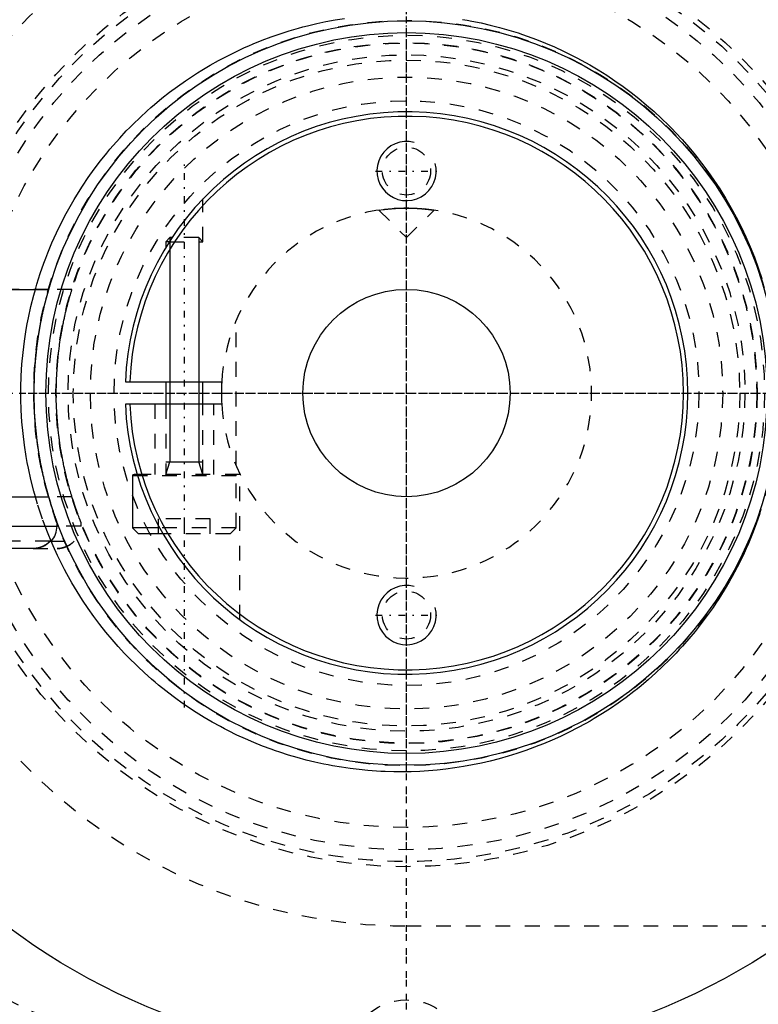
# Model space of a CAD drawing. Extents: x -906 to 181, y -120 to 120.
# Tile 3 of 16: x -876 to -826, y -41 to 25. Entities that reach past the tile are written whole.
import ezdxf

# ---------------------------------------------------------------- set-up
doc = ezdxf.new("R2010")
doc.units = 0
doc.linetypes.add('CENTER', pattern=[1.5, 0.45, -0.5, 0.05, -0.5])
doc.linetypes.add('DASHED', pattern=[2, 1, -1])
for name, color, linetype in [('AM_0', 7, 'CONTINUOUS'), ('AM_10', 7, 'CONTINUOUS'), ('AM_3', 7, 'DASHED'), ('AM_7', 7, 'CENTER')]:
    doc.layers.add(name, color=color, linetype=linetype)

msp = doc.modelspace()

# ---------------------------------------------------------------- linework, layer by layer
at = {"layer": 'AM_0', "color": 7, "linetype": 'CONTINUOUS'}
for p, q in [((-865.974, 10.5), (-866.25, 10.224)), ((-866.25, 10.224), (-866.25, 9.846)), ((-866.015, 10.224), (-866.25, 10.224)), ((-865.836, 10.5), (-865.974, 10.5)), ((-883.65, 7), (-874.156, 7)), ((-868.985, 0.75), (-862.477, 0.75)), ((-866.25, 0.75), (-866.25, -0.75)), ((-863.75, -0.75), (-863.75, 0.75)), ((-862.477, -0.75), (-868.985, -0.75)), ((-868.5, -5.6), (-868.5, -9.1)), ((-868.156, -5.6), (-868.5, -5.6)), ((-868.187, -5.5), (-868.4, -5.5)), ((-884.1, -7), (-874.156, -7)), ((-884.1, -9), (-873.6, -9)), ((-873.6, -9), (-873.6, -8.693)), ((-868.5, -9.1), (-868.1, -9.5)), ((-866.68, -9.1), (-868.5, -9.1)), ((-866.455, -9.5), (-868.1, -9.5)), ((-875.172, -10.5), (-882.528, -10.5)), ((-874.066, -10), (-873.982, -10))]:
    msp.add_line(p, q, dxfattribs=at)
for points in [[(-875.21, -10.5, 0), (-875.176, -10.5, 0), (-875.106, -10.497, 0), (-875.034, -10.49, 0), (-874.998, -10.486, 0), (-874.962, -10.48, 0), (-874.889, -10.467, 0), (-874.818, -10.451, 0), (-874.748, -10.431, 0), (-874.681, -10.409, 0), (-874.616, -10.384, 0), (-874.585, -10.371, 0), (-874.553, -10.357, 0), (-874.489, -10.325, 0), (-874.426, -10.29, 0), (-874.363, -10.252, 0), (-874.303, -10.211, 0), (-874.244, -10.167, 0), (-874.216, -10.144, 0), (-874.189, -10.121, 0), (-874.138, -10.074, 0), (-874.09, -10.026, 0), (-874.066, -10, 0)], [(-874.066, -10, 0), (-874.083, -10.018, 0), (-874.117, -10.054, 0), (-874.153, -10.088, 0), (-874.171, -10.105, 0), (-874.19, -10.122, 0), (-874.229, -10.155, 0), (-874.27, -10.187, 0), (-874.313, -10.218, 0), (-874.357, -10.248, 0), (-874.401, -10.276, 0), (-874.424, -10.289, 0), (-874.447, -10.302, 0), (-874.492, -10.327, 0), (-874.538, -10.35, 0), (-874.584, -10.37, 0), (-874.629, -10.389, 0), (-874.675, -10.407, 0), (-874.699, -10.415, 0), (-874.723, -10.423, 0), (-874.773, -10.438, 0), (-874.823, -10.452, 0), (-874.849, -10.458, 0)]]:
    msp.add_polyline3d(points, dxfattribs=at)
for radius in [45, 25.15, 24.35, 7]:
    msp.add_circle((-850, 0), radius, dxfattribs=at)
for centre, radius, start, end in [((-850, 0), 55.5, 97.25319, 160.91684), ((-850, 0), 19, 182.26226, 177.73774), ((-850, 0), 18.7, 182.29858, 177.70142), ((-850, 0), 12.5, 176.56019, 183.43981), ((-868.4, -5.6), 0.1, 90, 180), ((-875.1, -9), 1.5, 318.18969, 0), ((-850, 0), 55.5, 199.08316, 262.74681)]:
    msp.add_arc(centre, radius, start, end, dxfattribs=at)
at = {"layer": 'AM_10', "color": 7, "linetype": 'CONTINUOUS'}
for p, q in [((-865.974, 10.5), (-865.974, -4.65)), ((-864.026, 10.5), (-864.026, -4.65)), ((-866.25, -5.5), (-865.974, -4.65)), ((-866.25, -4.65), (-863.75, -4.65)), ((-863.75, -5.5), (-864.026, -4.65))]:
    msp.add_line(p, q, dxfattribs=at)
for centre in [(-850, 15), (-850, -15)]:
    msp.add_arc(centre, 2, 75, 15, dxfattribs=at)
at = {"layer": 'AM_3', "color": 6, "linetype": 'DASHED'}
for p, q in [((-863.75, 10.224), (-863.75, 13.112)), ((-851.861, 12.361), (-851.587, 12.399)), ((-851.861, 12.361), (-850, 10.5)), ((-850.462, 12.491), (-850.277, 12.497)), ((-850.277, 12.497), (-850, 12.5)), ((-850, 10.5), (-848.139, 12.361)), ((-866.015, 10.224), (-863.75, 10.224)), ((-864.026, 10.5), (-865.836, 10.5)), ((-863.75, 10.224), (-864.026, 10.5)), ((-874.156, 7), (-883.65, 7)), ((-872.59, 7), (-874.156, 7)), ((-861.5, -4.899), (-861.5, 4.899)), ((-867, -0.75), (-867, -5.5)), ((-866.25, -0.75), (-866.25, -5.5)), ((-863.75, -5.5), (-863.75, -0.75)), ((-863, -5.5), (-863, -0.75)), ((-861.25, -5.5), (-868.187, -5.5)), ((-861.5, -5.6), (-868.156, -5.6)), ((-861.5, -9.1), (-861.5, -5.6)), ((-861.25, -15.311), (-861.25, -5.5)), ((-872.59, -7), (-874.156, -7)), ((-866.75, -9.5), (-866.75, -8.5)), ((-863.25, -8.5), (-866.75, -8.5)), ((-865, -9.5), (-865, -8.5)), ((-863.25, -9.5), (-863.25, -8.5)), ((-871.975, -9), (-873.6, -9)), ((-871.975, -9), (-871.975, -8.742)), ((-861.5, -9.1), (-866.68, -9.1)), ((-861.9, -9.5), (-861.5, -9.1)), ((-861.9, -9.5), (-866.455, -9.5)), ((-874.066, -10), (-883.634, -10)), ((-875.21, -10.5), (-875.172, -10.5)), ((-875.21, -10.5), (-873.581, -10.5)), ((-874.066, -10), (-872.357, -10)), ((-872.439, -10), (-872.466, -10.029)), ((-850, -36), (-751.327, -36))]:
    msp.add_line(p, q, dxfattribs=at)
for points in [[(-875.063, 7.001, 0), (-874.958, 7.36, 0), (-874.733, 8.072, 0), (-874.488, 8.776, 0), (-874.358, 9.124, 0), (-874.223, 9.469, 0), (-873.939, 10.152, 0), (-873.637, 10.824, 0), (-873.318, 11.483, 0), (-872.981, 12.129, 0), (-872.629, 12.761, 0), (-872.448, 13.072, 0), (-872.262, 13.378, 0), (-871.881, 13.98, 0), (-871.488, 14.566, 0), (-871.082, 15.134, 0), (-870.666, 15.686, 0), (-870.24, 16.219, 0), (-870.024, 16.479, 0), (-869.807, 16.734, 0), (-869.366, 17.23, 0), (-868.92, 17.708, 0), (-868.692, 17.942, 0), (-868.462, 18.173, 0), (-867.992, 18.627, 0), (-867.51, 19.07, 0), (-867.264, 19.286, 0), (-867.016, 19.5, 0), (-866.511, 19.918, 0), (-865.995, 20.323, 0), (-865.468, 20.715, 0), (-864.932, 21.094, 0), (-864.386, 21.458, 0), (-864.11, 21.635, 0), (-863.832, 21.808, 0), (-863.269, 22.144, 0), (-862.698, 22.465, 0), (-862.12, 22.771, 0), (-861.535, 23.061, 0), (-860.944, 23.336, 0), (-860.647, 23.468, 0), (-860.348, 23.596, 0), (-859.746, 23.839, 0), (-859.14, 24.067, 0), (-858.529, 24.279, 0), (-857.916, 24.475, 0), (-857.299, 24.655, 0), (-856.99, 24.739, 0), (-856.68, 24.819, 0), (-856.06, 24.967, 0), (-855.438, 25.099, 0), (-854.816, 25.215, 0), (-854.195, 25.315, 0)], [(-846.218, 25.247, 0), (-845.906, 25.193, 0), (-845.593, 25.135, 0), (-844.967, 25.007, 0), (-844.341, 24.862, 0), (-843.715, 24.701, 0), (-843.09, 24.523, 0), (-842.467, 24.328, 0), (-842.157, 24.224, 0), (-841.847, 24.117, 0), (-841.23, 23.888, 0), (-840.616, 23.644, 0), (-840.007, 23.382, 0), (-839.404, 23.104, 0), (-838.806, 22.81, 0), (-838.509, 22.656, 0), (-838.214, 22.499, 0), (-837.63, 22.172, 0), (-837.053, 21.83, 0), (-836.484, 21.472, 0), (-835.925, 21.099, 0), (-835.375, 20.711, 0), (-835.104, 20.511, 0), (-834.835, 20.308, 0), (-834.306, 19.891, 0), (-833.788, 19.461, 0), (-833.282, 19.017, 0), (-832.788, 18.561, 0), (-832.307, 18.092, 0), (-832.071, 17.854, 0), (-831.839, 17.612, 0), (-831.385, 17.121, 0), (-830.939, 16.613, 0), (-830.5, 16.085, 0), (-830.07, 15.538, 0), (-829.65, 14.973, 0), (-829.444, 14.683, 0), (-829.242, 14.39, 0), (-828.845, 13.789, 0), (-828.463, 13.172, 0), (-828.277, 12.858, 0), (-828.095, 12.54, 0), (-827.743, 11.892, 0), (-827.408, 11.231, 0), (-827.247, 10.895, 0), (-827.09, 10.557, 0), (-826.791, 9.87, 0), (-826.512, 9.173, 0), (-826.252, 8.466, 0), (-826.012, 7.749, 0)], [(-851.587, 12.399, 0), (-851.567, 12.401, 0), (-851.523, 12.407, 0), (-851.477, 12.412, 0), (-851.453, 12.415, 0), (-851.428, 12.418, 0), (-851.378, 12.424, 0), (-851.326, 12.429, 0), (-851.271, 12.435, 0), (-851.213, 12.441, 0), (-851.151, 12.447, 0), (-851.12, 12.45, 0), (-851.088, 12.453, 0), (-851.021, 12.458, 0), (-850.953, 12.464, 0), (-850.882, 12.469, 0), (-850.809, 12.474, 0), (-850.734, 12.478, 0), (-850.696, 12.481, 0), (-850.658, 12.483, 0), (-850.58, 12.487, 0), (-850.501, 12.49, 0), (-850.462, 12.491, 0)], [(-850, 12.5, 0), (-849.986, 12.5, 0), (-849.959, 12.5, 0), (-849.932, 12.5, 0), (-849.919, 12.5, 0), (-849.905, 12.5, 0), (-849.878, 12.499, 0), (-849.85, 12.499, 0), (-849.823, 12.499, 0), (-849.795, 12.498, 0), (-849.768, 12.498, 0), (-849.754, 12.498, 0), (-849.74, 12.497, 0), (-849.713, 12.497, 0), (-849.685, 12.496, 0), (-849.658, 12.495, 0), (-849.63, 12.495, 0), (-849.603, 12.494, 0), (-849.589, 12.493, 0), (-849.576, 12.493, 0), (-849.548, 12.492, 0), (-849.521, 12.491, 0), (-849.507, 12.49, 0), (-849.494, 12.49, 0), (-849.467, 12.489, 0), (-849.44, 12.487, 0), (-849.427, 12.487, 0), (-849.413, 12.486, 0), (-849.387, 12.485, 0), (-849.36, 12.484, 0), (-849.334, 12.482, 0), (-849.307, 12.481, 0), (-849.281, 12.479, 0), (-849.269, 12.479, 0), (-849.256, 12.478, 0), (-849.23, 12.476, 0), (-849.205, 12.475, 0), (-849.179, 12.473, 0), (-849.154, 12.471, 0), (-849.129, 12.47, 0), (-849.117, 12.469, 0), (-849.105, 12.468, 0), (-849.081, 12.466, 0), (-849.056, 12.464, 0), (-849.033, 12.463, 0), (-849.009, 12.461, 0), (-848.986, 12.459, 0), (-848.974, 12.458, 0), (-848.963, 12.457, 0), (-848.94, 12.455, 0), (-848.918, 12.453, 0), (-848.895, 12.451, 0), (-848.874, 12.449, 0), (-848.852, 12.447, 0), (-848.842, 12.446, 0), (-848.831, 12.445, 0), (-848.81, 12.443, 0), (-848.79, 12.441, 0), (-848.769, 12.439, 0), (-848.75, 12.437, 0), (-848.73, 12.435, 0), (-848.72, 12.434, 0), (-848.711, 12.433, 0), (-848.692, 12.431, 0), (-848.674, 12.429, 0), (-848.665, 12.428, 0), (-848.656, 12.427, 0), (-848.638, 12.426, 0), (-848.62, 12.424, 0), (-848.611, 12.423, 0), (-848.603, 12.422, 0), (-848.586, 12.42, 0), (-848.569, 12.418, 0), (-848.552, 12.416, 0), (-848.535, 12.414, 0), (-848.519, 12.412, 0), (-848.511, 12.411, 0), (-848.503, 12.41, 0), (-848.488, 12.408, 0), (-848.472, 12.406, 0), (-848.457, 12.404, 0), (-848.442, 12.403, 0), (-848.428, 12.401, 0), (-848.421, 12.4, 0), (-848.414, 12.399, 0), (-848.4, 12.397, 0), (-848.386, 12.395, 0), (-848.373, 12.394, 0), (-848.36, 12.392, 0), (-848.347, 12.39, 0), (-848.341, 12.389, 0), (-848.335, 12.389, 0), (-848.323, 12.387, 0), (-848.312, 12.385, 0), (-848.3, 12.384, 0), (-848.29, 12.382, 0), (-848.279, 12.381, 0), (-848.274, 12.38, 0), (-848.269, 12.38, 0), (-848.259, 12.378, 0), (-848.25, 12.377, 0), (-848.241, 12.376, 0), (-848.232, 12.374, 0), (-848.224, 12.373, 0), (-848.22, 12.373, 0), (-848.216, 12.372, 0), (-848.209, 12.371, 0), (-848.202, 12.37, 0), (-848.198, 12.369, 0), (-848.195, 12.369, 0), (-848.189, 12.368, 0), (-848.183, 12.367, 0), (-848.18, 12.367, 0), (-848.177, 12.366, 0), (-848.172, 12.366, 0), (-848.167, 12.365, 0), (-848.163, 12.364, 0), (-848.159, 12.364, 0), (-848.155, 12.363, 0), (-848.154, 12.363, 0), (-848.152, 12.363, 0), (-848.149, 12.362, 0), (-848.147, 12.362, 0), (-848.145, 12.362, 0), (-848.143, 12.361, 0), (-848.141, 12.361, 0), (-848.141, 12.361, 0), (-848.14, 12.361, 0), (-848.14, 12.361, 0), (-848.139, 12.361, 0), (-848.139, 12.361, 0)], [(-875.063, -7.001, 0), (-875.169, -6.619, 0), (-875.362, -5.85, 0), (-875.532, -5.075, 0), (-875.607, -4.686, 0), (-875.677, -4.296, 0), (-875.798, -3.514, 0), (-875.894, -2.731, 0), (-875.966, -1.947, 0), (-876.014, -1.166, 0), (-876.038, -0.387, 0), (-876.041, 0, 0), (-876.038, 0.387, 0), (-876.014, 1.166, 0), (-875.966, 1.947, 0), (-875.894, 2.731, 0), (-875.798, 3.514, 0), (-875.677, 4.296, 0), (-875.607, 4.686, 0), (-875.532, 5.075, 0), (-875.362, 5.85, 0), (-875.169, 6.619, 0), (-875.063, 7.001, 0)], [(-874.156, -7, 0), (-874.169, -6.957, 0), (-874.195, -6.866, 0), (-874.221, -6.772, 0), (-874.234, -6.724, 0), (-874.248, -6.676, 0), (-874.275, -6.576, 0), (-874.303, -6.474, 0), (-874.33, -6.369, 0), (-874.358, -6.261, 0), (-874.386, -6.152, 0), (-874.4, -6.096, 0), (-874.414, -6.04, 0), (-874.442, -5.926, 0), (-874.47, -5.81, 0), (-874.497, -5.692, 0), (-874.525, -5.573, 0), (-874.552, -5.452, 0), (-874.565, -5.391, 0), (-874.579, -5.329, 0), (-874.606, -5.205, 0), (-874.632, -5.079, 0), (-874.645, -5.015, 0), (-874.658, -4.951, 0), (-874.683, -4.823, 0), (-874.708, -4.693, 0), (-874.721, -4.627, 0), (-874.733, -4.561, 0), (-874.757, -4.429, 0), (-874.781, -4.295, 0), (-874.803, -4.16, 0), (-874.826, -4.025, 0), (-874.848, -3.888, 0), (-874.858, -3.819, 0), (-874.869, -3.75, 0), (-874.889, -3.611, 0), (-874.909, -3.472, 0), (-874.973, -2.979, 0), (-875.06, -2.123, 0), (-875.118, -1.263, 0), (-875.147, -0.415, 0), (-875.15, 0, 0), (-875.147, 0.415, 0), (-875.118, 1.263, 0), (-875.06, 2.123, 0), (-874.973, 2.979, 0), (-874.909, 3.472, 0), (-874.889, 3.611, 0), (-874.869, 3.75, 0), (-874.858, 3.819, 0), (-874.848, 3.888, 0), (-874.826, 4.025, 0), (-874.803, 4.16, 0), (-874.781, 4.295, 0), (-874.757, 4.429, 0), (-874.733, 4.561, 0), (-874.721, 4.627, 0), (-874.708, 4.693, 0), (-874.683, 4.823, 0), (-874.658, 4.951, 0), (-874.645, 5.015, 0), (-874.632, 5.079, 0), (-874.606, 5.205, 0), (-874.579, 5.329, 0), (-874.565, 5.391, 0), (-874.552, 5.452, 0), (-874.525, 5.573, 0), (-874.497, 5.692, 0), (-874.47, 5.81, 0), (-874.442, 5.926, 0), (-874.414, 6.04, 0), (-874.4, 6.096, 0), (-874.386, 6.152, 0), (-874.358, 6.261, 0), (-874.33, 6.369, 0), (-874.303, 6.474, 0), (-874.275, 6.576, 0), (-874.248, 6.676, 0), (-874.234, 6.724, 0), (-874.221, 6.772, 0), (-874.195, 6.866, 0), (-874.169, 6.957, 0), (-874.156, 7, 0)], [(-872.59, -7, 0), (-872.592, -6.995, 0), (-872.595, -6.985, 0), (-872.598, -6.975, 0), (-872.6, -6.97, 0), (-872.601, -6.965, 0), (-872.605, -6.954, 0), (-872.608, -6.943, 0), (-872.612, -6.931, 0), (-872.615, -6.92, 0), (-872.619, -6.908, 0), (-872.621, -6.902, 0), (-872.622, -6.895, 0), (-872.626, -6.883, 0), (-872.63, -6.87, 0), (-872.644, -6.824, 0), (-872.657, -6.782, 0), (-872.67, -6.738, 0), (-872.697, -6.646, 0), (-872.725, -6.55, 0), (-872.753, -6.452, 0), (-872.782, -6.35, 0), (-872.811, -6.245, 0), (-872.825, -6.192, 0), (-872.84, -6.138, 0), (-872.869, -6.027, 0), (-872.899, -5.914, 0), (-872.928, -5.799, 0), (-872.957, -5.682, 0), (-872.987, -5.562, 0), (-873.001, -5.502, 0), (-873.016, -5.441, 0), (-873.044, -5.317, 0), (-873.073, -5.192, 0), (-873.087, -5.129, 0), (-873.101, -5.065, 0), (-873.129, -4.936, 0), (-873.157, -4.806, 0), (-873.17, -4.74, 0), (-873.184, -4.674, 0), (-873.21, -4.54, 0), (-873.236, -4.405, 0), (-873.261, -4.269, 0), (-873.286, -4.132, 0), (-873.31, -3.993, 0), (-873.322, -3.923, 0), (-873.334, -3.853, 0), (-873.357, -3.712, 0), (-873.379, -3.57, 0), (-873.4, -3.428, 0), (-873.421, -3.284, 0), (-873.441, -3.139, 0), (-873.45, -3.067, 0), (-873.46, -2.994, 0), (-873.478, -2.849, 0), (-873.495, -2.702, 0), (-873.549, -2.188, 0), (-873.614, -1.303, 0), (-873.646, -0.428, 0), (-873.65, 0, 0), (-873.646, 0.428, 0), (-873.614, 1.303, 0), (-873.549, 2.188, 0), (-873.495, 2.702, 0), (-873.478, 2.849, 0), (-873.46, 2.994, 0), (-873.45, 3.067, 0), (-873.441, 3.139, 0), (-873.421, 3.284, 0), (-873.4, 3.428, 0), (-873.379, 3.57, 0), (-873.357, 3.712, 0), (-873.334, 3.853, 0), (-873.322, 3.923, 0), (-873.31, 3.993, 0), (-873.286, 4.132, 0), (-873.261, 4.269, 0), (-873.236, 4.405, 0), (-873.21, 4.54, 0), (-873.184, 4.674, 0), (-873.17, 4.74, 0), (-873.157, 4.806, 0), (-873.129, 4.936, 0), (-873.101, 5.065, 0), (-873.087, 5.129, 0), (-873.073, 5.192, 0), (-873.044, 5.317, 0), (-873.016, 5.441, 0), (-873.001, 5.502, 0), (-872.987, 5.562, 0), (-872.957, 5.682, 0), (-872.928, 5.799, 0), (-872.899, 5.914, 0), (-872.869, 6.027, 0), (-872.84, 6.138, 0), (-872.825, 6.192, 0), (-872.811, 6.245, 0), (-872.782, 6.35, 0), (-872.753, 6.452, 0), (-872.725, 6.55, 0), (-872.697, 6.646, 0), (-872.67, 6.738, 0), (-872.657, 6.782, 0), (-872.644, 6.824, 0), (-872.63, 6.87, 0), (-872.626, 6.883, 0), (-872.622, 6.895, 0), (-872.621, 6.902, 0), (-872.619, 6.908, 0), (-872.615, 6.92, 0), (-872.612, 6.931, 0), (-872.608, 6.943, 0), (-872.605, 6.954, 0), (-872.601, 6.965, 0), (-872.6, 6.97, 0), (-872.598, 6.975, 0), (-872.595, 6.985, 0), (-872.592, 6.995, 0), (-872.59, 7, 0)], [(-874.003, -10.003, 0), (-874.204, -9.516, 0), (-874.578, -8.524, 0), (-874.912, -7.513, 0), (-875.063, -7.001, 0)], [(-873.6, -8.693, 0), (-873.6, -8.693, 0), (-873.6, -8.692, 0), (-873.6, -8.691, 0), (-873.601, -8.691, 0), (-873.601, -8.69, 0), (-873.601, -8.689, 0), (-873.602, -8.687, 0), (-873.603, -8.684, 0), (-873.604, -8.681, 0), (-873.605, -8.678, 0), (-873.606, -8.676, 0), (-873.607, -8.675, 0), (-873.608, -8.671, 0), (-873.61, -8.666, 0), (-873.612, -8.661, 0), (-873.614, -8.656, 0), (-873.616, -8.65, 0), (-873.617, -8.647, 0), (-873.618, -8.644, 0), (-873.62, -8.637, 0), (-873.623, -8.63, 0), (-873.624, -8.627, 0), (-873.626, -8.623, 0), (-873.628, -8.615, 0), (-873.631, -8.607, 0), (-873.633, -8.603, 0), (-873.635, -8.598, 0), (-873.638, -8.589, 0), (-873.641, -8.58, 0), (-873.645, -8.57, 0), (-873.648, -8.56, 0), (-873.652, -8.55, 0), (-873.654, -8.545, 0), (-873.656, -8.539, 0), (-873.66, -8.528, 0), (-873.664, -8.517, 0), (-873.668, -8.505, 0), (-873.673, -8.493, 0), (-873.677, -8.48, 0), (-873.679, -8.474, 0), (-873.682, -8.468, 0), (-873.686, -8.455, 0), (-873.691, -8.441, 0), (-873.708, -8.393, 0), (-873.74, -8.304, 0), (-873.772, -8.21, 0), (-873.789, -8.16, 0), (-873.807, -8.108, 0), (-873.844, -8, 0), (-873.882, -7.884, 0), (-873.923, -7.761, 0), (-873.964, -7.633, 0), (-874.006, -7.499, 0), (-874.027, -7.431, 0), (-874.049, -7.361, 0), (-874.092, -7.219, 0), (-874.135, -7.074, 0), (-874.156, -7, 0)], [(-871.975, -8.742, 0), (-871.975, -8.742, 0), (-871.975, -8.742, 0), (-871.975, -8.741, 0), (-871.976, -8.74, 0), (-871.976, -8.74, 0), (-871.977, -8.738, 0), (-871.977, -8.736, 0), (-871.978, -8.734, 0), (-871.979, -8.731, 0), (-871.981, -8.728, 0), (-871.981, -8.726, 0), (-871.982, -8.724, 0), (-871.984, -8.72, 0), (-871.986, -8.715, 0), (-871.988, -8.71, 0), (-871.99, -8.705, 0), (-871.992, -8.699, 0), (-871.993, -8.696, 0), (-871.994, -8.693, 0), (-871.997, -8.686, 0), (-872, -8.679, 0), (-872.001, -8.676, 0), (-872.003, -8.672, 0), (-872.006, -8.664, 0), (-872.009, -8.656, 0), (-872.011, -8.652, 0), (-872.012, -8.647, 0), (-872.016, -8.638, 0), (-872.02, -8.629, 0), (-872.024, -8.619, 0), (-872.027, -8.609, 0), (-872.032, -8.598, 0), (-872.034, -8.593, 0), (-872.036, -8.587, 0), (-872.04, -8.576, 0), (-872.045, -8.565, 0), (-872.049, -8.553, 0), (-872.054, -8.54, 0), (-872.059, -8.528, 0), (-872.061, -8.521, 0), (-872.064, -8.515, 0), (-872.069, -8.502, 0), (-872.074, -8.488, 0), (-872.093, -8.439, 0), (-872.127, -8.348, 0), (-872.164, -8.252, 0), (-872.183, -8.201, 0), (-872.202, -8.148, 0), (-872.243, -8.036, 0), (-872.286, -7.917, 0), (-872.33, -7.79, 0), (-872.376, -7.658, 0), (-872.423, -7.519, 0), (-872.446, -7.448, 0), (-872.47, -7.376, 0), (-872.518, -7.228, 0), (-872.566, -7.077, 0), (-872.59, -7, 0)], [(-826.14, -8.14, 0), (-826.38, -8.824, 0), (-826.639, -9.499, 0), (-826.916, -10.164, 0), (-827.061, -10.492, 0), (-827.21, -10.818, 0), (-827.522, -11.461, 0), (-827.849, -12.092, 0), (-828.018, -12.403, 0), (-828.191, -12.71, 0), (-828.548, -13.314, 0), (-828.919, -13.903, 0), (-829.108, -14.192, 0), (-829.301, -14.477, 0), (-829.695, -15.035, 0), (-830.099, -15.576, 0), (-830.513, -16.101, 0), (-830.934, -16.607, 0), (-831.362, -17.096, 0), (-831.578, -17.334, 0), (-831.797, -17.569, 0), (-832.245, -18.031, 0), (-832.705, -18.482, 0), (-833.177, -18.923, 0), (-833.661, -19.352, 0), (-834.155, -19.769, 0), (-834.406, -19.972, 0), (-834.66, -20.173, 0), (-835.175, -20.564, 0), (-835.7, -20.943, 0), (-836.233, -21.307, 0), (-836.775, -21.658, 0), (-837.325, -21.994, 0), (-837.603, -22.157, 0), (-837.883, -22.316, 0), (-838.447, -22.624, 0), (-839.017, -22.916, 0), (-839.594, -23.194, 0), (-840.175, -23.456, 0), (-840.761, -23.703, 0), (-841.055, -23.821, 0), (-841.351, -23.935, 0), (-841.944, -24.151, 0), (-842.54, -24.352, 0), (-843.139, -24.537, 0), (-843.739, -24.707, 0), (-844.34, -24.862, 0), (-844.641, -24.933, 0), (-844.942, -25.001, 0), (-845.543, -25.125, 0), (-846.143, -25.234, 0), (-846.443, -25.283, 0), (-846.742, -25.328, 0), (-847.338, -25.408, 0), (-847.932, -25.473, 0), (-848.228, -25.5, 0), (-848.523, -25.523, 0), (-849.109, -25.56, 0), (-849.69, -25.584, 0), (-850.267, -25.594, 0), (-850.848, -25.591, 0), (-851.432, -25.574, 0), (-851.726, -25.561, 0), (-852.02, -25.544, 0), (-852.611, -25.501, 0), (-853.205, -25.443, 0), (-853.8, -25.371, 0), (-854.396, -25.285, 0), (-854.993, -25.184, 0), (-855.292, -25.128, 0), (-855.591, -25.068, 0), (-856.187, -24.938, 0), (-856.783, -24.793, 0), (-857.377, -24.633, 0), (-857.969, -24.459, 0), (-858.558, -24.27, 0), (-858.852, -24.169, 0), (-859.144, -24.066, 0), (-859.727, -23.847, 0), (-860.305, -23.614, 0), (-860.878, -23.366, 0), (-861.447, -23.104, 0), (-862.009, -22.827, 0), (-862.288, -22.684, 0), (-862.566, -22.537, 0), (-863.116, -22.232, 0), (-863.658, -21.914, 0), (-864.194, -21.582, 0), (-864.721, -21.237, 0), (-865.24, -20.879, 0), (-865.496, -20.695, 0), (-865.749, -20.509, 0), (-866.25, -20.126, 0), (-866.741, -19.73, 0), (-866.982, -19.529, 0), (-867.221, -19.324, 0), (-867.691, -18.906, 0), (-868.15, -18.477, 0), (-868.375, -18.258, 0), (-868.598, -18.037, 0), (-869.034, -17.588, 0), (-869.461, -17.125, 0), (-869.883, -16.645, 0), (-870.299, -16.148, 0), (-870.706, -15.634, 0), (-870.907, -15.37, 0), (-871.105, -15.103, 0), (-871.494, -14.556, 0), (-871.872, -13.994, 0), (-872.239, -13.416, 0), (-872.592, -12.825, 0), (-872.932, -12.22, 0), (-873.097, -11.912, 0), (-873.258, -11.601, 0), (-873.568, -10.971, 0), (-873.862, -10.328, 0), (-874.003, -10.003, 0)], [(-875.172, -10.5, 0), (-875.119, -10.497, 0), (-875.012, -10.488, 0), (-874.948, -10.478, 0), (-874.93, -10.475, 0), (-874.912, -10.472, 0), (-874.903, -10.47, 0), (-874.894, -10.468, 0), (-874.876, -10.464, 0), (-874.858, -10.46, 0), (-874.849, -10.458, 0)], [(-874.849, -10.458, 0), (-874.858, -10.46, 0), (-874.876, -10.464, 0), (-874.894, -10.468, 0), (-874.903, -10.47, 0), (-874.912, -10.472, 0), (-874.93, -10.475, 0), (-874.948, -10.478, 0), (-875.012, -10.488, 0), (-875.119, -10.497, 0), (-875.172, -10.5, 0)], [(-874.849, -10.458, 0), (-874.858, -10.46, 0), (-874.876, -10.464, 0), (-874.894, -10.468, 0), (-874.903, -10.47, 0), (-874.912, -10.472, 0), (-874.93, -10.475, 0), (-874.948, -10.478, 0), (-875.012, -10.488, 0), (-875.119, -10.497, 0), (-875.172, -10.5, 0)], [(-874.849, -10.458, 0), (-874.833, -10.455, 0), (-874.802, -10.447, 0), (-874.772, -10.438, 0), (-874.757, -10.434, 0), (-874.742, -10.429, 0), (-874.712, -10.419, 0), (-874.683, -10.409, 0), (-874.654, -10.399, 0), (-874.626, -10.388, 0), (-874.599, -10.377, 0), (-874.585, -10.371, 0), (-874.571, -10.365, 0), (-874.543, -10.352, 0), (-874.515, -10.339, 0), (-874.487, -10.324, 0), (-874.46, -10.309, 0), (-874.432, -10.294, 0), (-874.418, -10.286, 0), (-874.404, -10.278, 0), (-874.377, -10.261, 0), (-874.35, -10.243, 0), (-874.337, -10.234, 0)], [(-874.337, -10.234, 0), (-874.35, -10.243, 0), (-874.377, -10.261, 0), (-874.404, -10.278, 0), (-874.418, -10.286, 0), (-874.432, -10.294, 0), (-874.46, -10.309, 0), (-874.487, -10.324, 0), (-874.515, -10.339, 0), (-874.543, -10.352, 0), (-874.571, -10.365, 0), (-874.585, -10.371, 0), (-874.599, -10.377, 0), (-874.626, -10.388, 0), (-874.654, -10.399, 0), (-874.683, -10.409, 0), (-874.712, -10.419, 0), (-874.742, -10.429, 0), (-874.757, -10.434, 0), (-874.772, -10.438, 0), (-874.802, -10.447, 0), (-874.833, -10.455, 0), (-874.849, -10.458, 0)], [(-874.337, -10.234, 0), (-874.328, -10.228, 0), (-874.311, -10.217, 0), (-874.294, -10.205, 0), (-874.286, -10.199, 0), (-874.278, -10.192, 0), (-874.261, -10.18, 0), (-874.245, -10.167, 0), (-874.229, -10.155, 0), (-874.214, -10.142, 0), (-874.199, -10.129, 0), (-874.191, -10.122, 0), (-874.183, -10.116, 0), (-874.169, -10.103, 0), (-874.154, -10.089, 0), (-874.14, -10.076, 0), (-874.126, -10.063, 0), (-874.113, -10.049, 0), (-874.106, -10.043, 0), (-874.099, -10.036, 0), (-874.086, -10.022, 0), (-874.073, -10.007, 0), (-874.066, -10, 0)], [(-874.066, -10, 0), (-874.073, -10.007, 0), (-874.086, -10.022, 0), (-874.099, -10.036, 0), (-874.106, -10.043, 0), (-874.113, -10.049, 0), (-874.126, -10.063, 0), (-874.14, -10.076, 0), (-874.154, -10.089, 0), (-874.169, -10.103, 0), (-874.183, -10.116, 0), (-874.191, -10.122, 0), (-874.199, -10.129, 0), (-874.214, -10.142, 0), (-874.229, -10.155, 0), (-874.245, -10.167, 0), (-874.261, -10.18, 0), (-874.278, -10.192, 0), (-874.286, -10.199, 0), (-874.294, -10.205, 0), (-874.311, -10.217, 0), (-874.328, -10.228, 0), (-874.337, -10.234, 0)], [(-873.581, -10.5, 0), (-873.563, -10.5, 0), (-873.526, -10.499, 0), (-873.489, -10.497, 0), (-873.47, -10.496, 0), (-873.451, -10.495, 0), (-873.413, -10.491, 0), (-873.375, -10.486, 0), (-873.336, -10.481, 0), (-873.298, -10.474, 0), (-873.259, -10.467, 0), (-873.24, -10.463, 0), (-873.221, -10.458, 0), (-873.183, -10.449, 0), (-873.146, -10.439, 0), (-873.109, -10.428, 0), (-873.073, -10.416, 0), (-873.038, -10.403, 0), (-873.021, -10.397, 0), (-873.004, -10.39, 0), (-872.971, -10.377, 0), (-872.937, -10.362, 0), (-872.92, -10.354, 0)], [(-873.302, -10.475, 0), (-873.349, -10.483, 0), (-873.444, -10.494, 0), (-873.536, -10.499, 0), (-873.581, -10.5, 0)], [(-872.92, -10.354, 0), (-872.93, -10.359, 0), (-872.95, -10.368, 0), (-872.97, -10.376, 0), (-872.98, -10.38, 0), (-872.989, -10.384, 0), (-873.009, -10.392, 0), (-873.029, -10.4, 0), (-873.05, -10.408, 0), (-873.07, -10.415, 0), (-873.092, -10.422, 0), (-873.102, -10.425, 0), (-873.113, -10.429, 0), (-873.134, -10.435, 0), (-873.156, -10.442, 0), (-873.178, -10.448, 0), (-873.2, -10.453, 0), (-873.223, -10.459, 0), (-873.234, -10.461, 0), (-873.245, -10.464, 0), (-873.268, -10.469, 0), (-873.29, -10.473, 0), (-873.302, -10.475, 0)], [(-872.92, -10.354, 0), (-872.905, -10.347, 0), (-872.875, -10.332, 0), (-872.846, -10.317, 0), (-872.831, -10.309, 0), (-872.816, -10.3, 0), (-872.786, -10.283, 0), (-872.757, -10.266, 0), (-872.728, -10.247, 0), (-872.7, -10.228, 0), (-872.672, -10.208, 0), (-872.658, -10.198, 0), (-872.644, -10.188, 0), (-872.617, -10.167, 0), (-872.591, -10.146, 0), (-872.566, -10.124, 0), (-872.541, -10.102, 0), (-872.517, -10.08, 0), (-872.506, -10.069, 0), (-872.494, -10.058, 0), (-872.472, -10.036, 0), (-872.45, -10.012, 0), (-872.439, -10, 0)], [(-872.642, -10.186, 0), (-872.649, -10.192, 0), (-872.664, -10.202, 0), (-872.679, -10.213, 0), (-872.686, -10.218, 0), (-872.693, -10.224, 0), (-872.709, -10.234, 0), (-872.724, -10.244, 0), (-872.739, -10.254, 0), (-872.755, -10.264, 0), (-872.77, -10.274, 0), (-872.778, -10.278, 0), (-872.786, -10.283, 0), (-872.801, -10.292, 0), (-872.817, -10.301, 0), (-872.873, -10.331, 0), (-872.92, -10.354, 0)], [(-872.466, -10.029, 0), (-872.493, -10.056, 0), (-872.549, -10.109, 0), (-872.61, -10.161, 0), (-872.642, -10.186, 0)]]:
    msp.add_polyline3d(points, dxfattribs=at)
for centre, radius in [((-850, 0), 32), ((-850, 0), 31.65), ((-850, 0), 30.85), ((-850, 0), 29.35), ((-850, 0), 25.175), ((-850, 0), 24.175), ((-850, 0), 23.675), ((-850, 0), 23.65), ((-850, 0), 22.85), ((-850, 0), 22.5), ((-850, 0), 21.35), ((-850, 0), 19.75), ((-850, 0), 19.75), ((-850, 15), 1.621), ((-850, -15), 1.621), ((-850, -45), 4)]:
    msp.add_circle(centre, radius, dxfattribs=at)
for centre, radius, start, end in [((-850, 0), 50, 90, 270), ((-850, 0), 36, 90, 270), ((-850, 0), 12.5, 183.43981, 180), ((-850, 0), 12.5, 176.56019, 180), ((-861.6, -5.6), 0.1, 0, 90), ((-871.558, -32.5), 10, 236.44268, 270)]:
    msp.add_arc(centre, radius, start, end, dxfattribs=at)
at = {"layer": 'AM_7', "color": 4, "linetype": 'CENTER'}
for p, q in [((-850, -52.5), (-850, 52.5)), ((-850, -47.25), (-850, 47.25)), ((-850, -33.233), (-850, 33.232)), ((-850, -25.384), (-850, 25.384)), ((-850, -24.832), (-850, 24.832)), ((-850, -20.737), (-850, 20.737)), ((-865, -21.25), (-865, 15.5)), ((-852.1, 15), (-847.9, 15)), ((-902.5, 0), (-797.5, 0)), ((-897.25, 0), (-802.75, 0)), ((-875.384, 0), (-824.616, 0)), ((-874.832, 0), (-825.168, 0)), ((-870.737, 0), (-829.263, 0)), ((-883.233, 0), (-816.767, 0)), ((-852.1, -15), (-847.9, -15))]:
    msp.add_line(p, q, dxfattribs=at)

doc.saveas('drawing.dxf')
